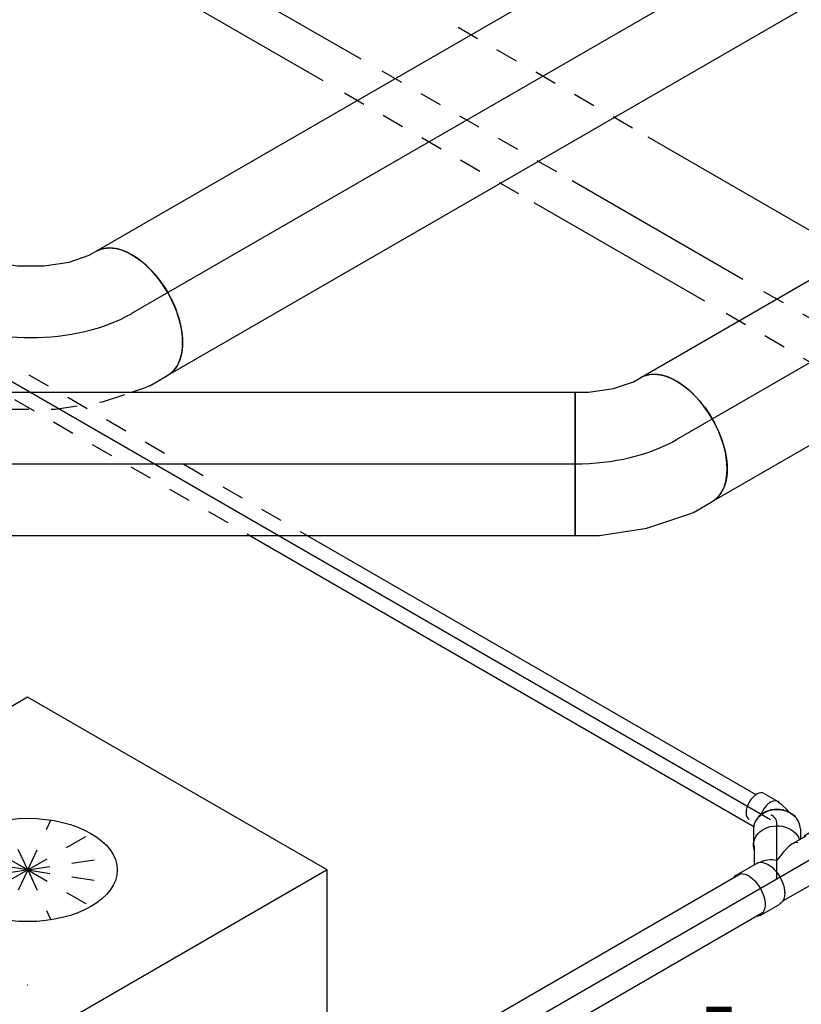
# Model space of a CAD drawing. Extents: x -257677 to 221252, y -185516 to 120782.
# Tile 23 of 171: x -86389 to -85515, y -4672 to -3572. Entities that reach past the tile are written whole.
import ezdxf
from ezdxf.enums import TextEntityAlignment as Align
from ezdxf.lldxf.tags import DXFTag

# ---------------------------------------------------------------- set-up
doc = ezdxf.new("R2010")
doc.units = 0
doc.header["$LTSCALE"] = 50
doc.linetypes.add('STREEPJES', pattern=[0.1, 0.05, -0.05])
doc.layers.get('0').update_dxf_attribs({"linetype": 'CONTINUOUS'})
for name, color, linetype in [('EL6131--', 2, 'CONTINUOUS'), ('EM6131--', 1, 'CONTINUOUS'), ('WL524---_D', 153, 'CONTINUOUS'), ('WL524---_HARTLIJN', 8, 'CONTINUOUS'), ('WL570---_TOEVOER', 3, 'CONTINUOUS'), ('WL570---_TOEVOER_HL', 8, 'CONTINUOUS'), ('WL570---_TOEVOER_RST', 2, 'CONTINUOUS'), ('WL570---_TOEVOER_RST_HL', 1, 'CONTINUOUS'), ('WM570---_TOEVOER_PR', 1, 'CONTINUOUS'), ('WM570---_TOEVOER_RST_PR', 1, 'CONTINUOUS')]:
    doc.layers.add(name, color=color, linetype=linetype)
doc.styles.add('BURO-018', font='ARIAL.TTF', dxfattribs={"height": 63})
tags = doc.linetypes.add('CENTER2', pattern=[28.575, 19.05, -3.175, 3.175, -3.175]).pattern_tags.tags
tags[10:11] = [DXFTag(74, 4), DXFTag(75, 0), DXFTag(340, '0'), DXFTag(46, 1.0), DXFTag(50, 0.0), DXFTag(44, 0.0), DXFTag(45, 0.0)]
tags[8:9] = [DXFTag(74, 4), DXFTag(75, 0), DXFTag(340, '0'), DXFTag(46, 1.0), DXFTag(50, 0.0), DXFTag(44, 0.0), DXFTag(45, 0.0)]
tags[6:7] = [DXFTag(74, 4), DXFTag(75, 0), DXFTag(340, '0'), DXFTag(46, 1.0), DXFTag(50, 0.0), DXFTag(44, 0.0), DXFTag(45, 0.0)]
tags[4:5] = [DXFTag(74, 4), DXFTag(75, 0), DXFTag(340, '0'), DXFTag(46, 1.0), DXFTag(50, 0.0), DXFTag(44, 0.0), DXFTag(45, 0.0)]

# ---------------------------------------------------------------- blocks, each defined once
blk = doc.blocks.new('*U1924')
at = {"color": 0, "ltscale": 10}
for p, q in [((29.1, 25, -2479.6), (3409.7, 25, -2479.6)), ((29.1, -25, -2479.6), (3409.7, -25, -2479.6))]:
    blk.add_line(p, q, dxfattribs=at)
at = {"layer": 'WL524---_HARTLIJN', "linetype": 'CENTER2'}
blk.add_line((0, 0, -2479.6), (3430.4, 0, -2479.6), dxfattribs=at)
at = {"layer": 'WL524---_D', "color": 1, "style": 'BURO-018'}
blk.add_attdef('POSNR', text='', height=90, dxfattribs=at).set_placement((0, 0), align=Align.MIDDLE)
blk = doc.blocks.new('*U1949')
at = {"color": 8, "linetype": 'STREEPJES', "ltscale": 10}
for p, q in [((0, 16, 1154.8), (959, 16, 1154.8)), ((0, -16, 1154.8), (903.5, -16, 1154.8))]:
    blk.add_line(p, q, dxfattribs=at)
at = {"color": 0, "ltscale": 10}
for p, q in [((959, 16, 1154.8), (1538.2, 16, 1154.8)), ((903.5, -16, 1154.8), (1553.7, -16, 1154.8))]:
    blk.add_line(p, q, dxfattribs=at)
at = {"color": 8, "linetype": 'STREEPJES', "ltscale": 10, "extrusion": (3.51927e-17, -1.07879e-16, -1)}
blk.add_ellipse((0, 0, 1154.8), major_axis=(0, -16), ratio=0.57735, start_param=0, end_param=3.141593, dxfattribs=at)
at = {"layer": 'WL524---_HARTLIJN', "linetype": 'CENTER2'}
blk.add_line((0, 0, 1154.8), (1566.3, 0, 1154.8), dxfattribs=at)
at = {"layer": 'WL524---_D', "color": 1, "style": 'BURO-018'}
blk.add_attdef('POSNR', text='', height=90, dxfattribs=at).set_placement((0, 0), align=Align.MIDDLE)
blk = doc.blocks.new('*U1950')
at = {"color": 0, "ltscale": 10, "extrusion": (-1.64892e-23, -4.89027e-18, -1)}
blk.add_ellipse((19.7, 0, 7.2), major_axis=(0, 25), ratio=0.816497, start_param=0.571225, end_param=2.570368, dxfattribs=at)
at = {"layer": 'WL524---_HARTLIJN', "linetype": 'CENTER2'}
blk.add_line((0, 0, 7.2), (12.1, 0, 7.2), dxfattribs=at)
at = {"layer": 'WL524---_D', "color": 1, "style": 'BURO-018'}
blk.add_attdef('POSNR', text='', height=90, dxfattribs=at).set_placement((0, 0), align=Align.MIDDLE)
blk = doc.blocks.new('*U1951')
at = {"color": 0, "ltscale": 10}
for p, q in [((27.6, 14.2, 37.4), (18.6, -1.3, 37.4)), ((10.1, -10.7, 37.4), (7.5, -12.5, 37.4)), ((10.1, -10.7, 37.4), (14.7, -6, 37.4)), ((14.7, -6, 37.4), (15.8, -4.6, 37.4)), ((15.8, -4.6, 37.4), (17.6, -1.5, 37.4))]:
    blk.add_line(p, q, dxfattribs=at)
for centre, start_param, end_param in [((13.1, 22.6, 37.4), 3.141593, 6.283185), ((4.1, 7.1, 37.4), 2.831748, 5.028696)]:
    blk.add_ellipse(centre, major_axis=(-14.5, 8.4), ratio=0.57735, start_param=start_param, end_param=end_param, dxfattribs=at)
at = {"layer": 'WL524---_HARTLIJN', "linetype": 'CENTER2'}
blk.add_line((-17.9, 0, 37.4), (-5.3, 0, 37.4), dxfattribs=at)
blk.add_ellipse((-5.3, 22.2, 37.4), major_axis=(0, -22.2), ratio=0.57735, start_param=0, end_param=0.785398, dxfattribs=at)
at = {"layer": 'WL524---_D', "color": 1, "style": 'BURO-018'}
blk.add_attdef('POSNR', text='', height=90, dxfattribs=at).set_placement((0, 0), align=Align.MIDDLE)
blk = doc.blocks.new('*U1952')
at = {"color": 0, "ltscale": 10}
for p, q in [((5, 61.1, -45.9), (-4, 45.6, -45.9)), ((-13.7, 26.2, -45.9), (-3.2, 44.4, -45.9)), ((50.4, 34.9, -45.9), (44.7, 25, -45.9)), ((-36.7, 26.2, -45.9), (-11.4, 26.2, -45.9)), ((-6.8, 25, -45.9), (-6, 25, -45.9)), ((34.8, 25, -45.9), (52.1, 25, -45.9)), ((78.4, 26.2, -45.9), (53.1, 26.2, -45.9)), ((-0.7, 18.6, -45.9), (-0.2, 17.7, -45.9)), ((-0.7, -18.6, -45.9), (-0.2, -17.7, -45.9)), ((-36.7, -26.3, -45.9), (-11.4, -26.3, -45.9)), ((-6.8, -25, -45.9), (52.1, -25, -45.9)), ((78.4, -26.3, -45.9), (53.1, -26.3, -45.9))]:
    blk.add_line(p, q, dxfattribs=at)
for centre, major_axis, ratio, start_param, end_param in [((27.7, 48, -45.9), (-22.7, 13.1), 0.816497, 3.141593, 6.283185), ((0, 0, -45.9), (-40, -23.1), 0.239146, 3.114383, 4.31969), ((53.1, 0, -45.9), (0, 26.2), 0.57735, 2.831748, 6.59303), ((78.4, 0, -45.9), (0, 26.2), 0.57735, 3.141593, 6.283185)]:
    blk.add_ellipse(centre, major_axis=major_axis, ratio=ratio, start_param=start_param, end_param=end_param, dxfattribs=at)
at = {"color": 0, "ltscale": 10, "extrusion": (-3.41963e-17, 8.3842e-17, -1)}
for centre, major_axis, ratio, start_param, end_param in [((18.8, 32.5, -45.9), (-22.7, 13.1), 0.816497, 5.973341, 9.145511), ((-36.7, 0, -45.9), (0, 26.2), 0.57735, 0, 3.451437), ((-36.7, 0, -45.9), (0, 26.2), 0.57735, 5.973341, 6.280044), ((-11.4, 0, -45.9), (0, 26.2), 0.57735, 0, 3.141593), ((0, 0, -45.9), (13.3, -23.1), 0.717439, 3.494746, 4.31969)]:
    blk.add_ellipse(centre, major_axis=major_axis, ratio=ratio, start_param=start_param, end_param=end_param, dxfattribs=at)
at = {"layer": 'WL524---_HARTLIJN', "linetype": 'CENTER2'}
for p, q in [((0, 0, -45.9), (18.8, 32.5, -45.9)), ((-11.4, 0, -45.9), (53.1, 0, -45.9))]:
    blk.add_line(p, q, dxfattribs=at)
at = {"layer": 'WL524---_D', "color": 1, "style": 'BURO-018'}
blk.add_attdef('POSNR', text='', height=90, dxfattribs=at).set_placement((0, 0), align=Align.MIDDLE)
blk = doc.blocks.new('*U2072')
at = {"color": 0, "ltscale": 10}
for p, q in [((-23.4, 84.3, 245.7), (-1, 91.8, 245.7)), ((-1, 91.8, 245.7), (6.9, 96.3, 245.7)), ((-66.3, 80, 245.7), (-51.4, 80, 245.7)), ((-66.3, -80, 245.7), (-66.3, 80, 245.7)), ((-51.4, 80, 245.7), (-23.4, 84.3, 245.7)), ((66.7, -53.9, 245.7), (86.9, -42.2, 245.7)), ((15, -71.5, 245.7), (63, -55.5, 245.7)), ((-39, -80, 245.7), (13.7, -71.8, 245.7)), ((15, -71.5, 245.7), (13.7, -71.8, 245.7)), ((-66.3, -80, 245.7), (-39.1, -80, 245.7)), ((-39.1, -80, 245.7), (-39, -80, 245.7))]:
    blk.add_line(p, q, dxfattribs=at)
at = {"color": 0, "ltscale": 10, "extrusion": (6.16298e-33, 0, -1)}
blk.add_ellipse((46.9, 27.1, 245.7), major_axis=(-40, 69.3), ratio=0.57735, start_param=0, end_param=3.141593, dxfattribs=at)
at = {"color": 0, "ltscale": 10}
blk.add_ellipse((32, 18.5, 245.7), major_axis=(32.9, -73.2), ratio=0.497511, start_param=6.232846, end_param=6.333525, dxfattribs=at)
at = {"layer": 'WL570---_TOEVOER_HL', "linetype": 'CENTER2'}
blk.add_ellipse((-66.3, 92.4, 245.7), major_axis=(160.1, 0), ratio=0.57735, start_param=4.712389, end_param=5.497787, dxfattribs=at)
at = {"layer": 'WM570---_TOEVOER_PR', "color": 1, "style": 'BURO-018'}
blk.add_attdef('POSNR', text='', height=90, dxfattribs=at).set_placement((0, 0), align=Align.MIDDLE)
blk = doc.blocks.new('*U2073')
at = {"color": 0, "ltscale": 10}
for p, q in [((0, 80, 284), (370.5, 80, 284)), ((0, -80, 284), (370.5, -80, 284))]:
    blk.add_line(p, q, dxfattribs=at)
blk.add_ellipse((0, 0, 284), major_axis=(0, 80), ratio=0.57735, start_param=3.141593, end_param=6.283185, dxfattribs=at)
at = {"color": 0, "ltscale": 10, "extrusion": (-3.41963e-17, 8.3842e-17, -1)}
blk.add_ellipse((370.5, 0, 284), major_axis=(0, 80), ratio=0.57735, start_param=0, end_param=3.141593, dxfattribs=at)
at = {"layer": 'WL570---_TOEVOER_HL', "linetype": 'CENTER2'}
blk.add_line((0, 0, 284), (370.5, 0, 284), dxfattribs=at)
at = {"layer": 'WM570---_TOEVOER_PR', "color": 1, "style": 'BURO-018'}
blk.add_attdef('POSNR', text='', height=90, dxfattribs=at).set_placement((0, 0), align=Align.MIDDLE)
blk = doc.blocks.new('*U2075')
at = {"color": 0, "ltscale": 10}
for p, q in [((0, 80, 245.7), (725.7, 80, 245.7)), ((0, -80, 245.7), (0, 80, 245.7)), ((725.7, 80, 245.7), (725.7, -80, 245.7)), ((0, -80, 245.7), (725.7, -80, 245.7))]:
    blk.add_line(p, q, dxfattribs=at)
at = {"layer": 'WL570---_TOEVOER_HL', "linetype": 'CENTER2'}
blk.add_line((0, 0, 245.7), (725.7, 0, 245.7), dxfattribs=at)
at = {"layer": 'WM570---_TOEVOER_PR', "color": 1, "style": 'BURO-018'}
blk.add_attdef('POSNR', text='', height=90, dxfattribs=at).set_placement((0, 0), align=Align.MIDDLE)
blk = doc.blocks.new('*U2078')
at = {"color": 0, "ltscale": 10}
for p, q in [((0, 80, 483.6), (2843.7, 80, 483.6)), ((0, -80, 483.6), (2843.7, -80, 483.6))]:
    blk.add_line(p, q, dxfattribs=at)
blk.add_ellipse((0, 0, 483.6), major_axis=(0, 80), ratio=0.57735, start_param=3.141593, end_param=6.283185, dxfattribs=at)
at = {"layer": 'WL570---_TOEVOER_HL', "linetype": 'CENTER2'}
blk.add_line((0, 0, 483.6), (2843.7, 0, 483.6), dxfattribs=at)
at = {"layer": 'WM570---_TOEVOER_PR', "color": 1, "style": 'BURO-018'}
blk.add_attdef('POSNR', text='', height=90, dxfattribs=at).set_placement((0, 0), align=Align.MIDDLE)
blk = doc.blocks.new('*U2080')
at = {"color": 0, "ltscale": 10}
for p, q in [((-24.2, 127.6, 391.2), (-8.5, 145.3, 391.2)), ((-8.5, 145.3, 391.2), (-4, 153.1, 391.2)), ((-46.2, 109.9, 391.2), (-24.2, 127.6, 391.2)), ((-72, 95, 391.2), (-46.2, 109.9, 391.2)), ((-98.4, 84.7, 391.2), (-72, 95, 391.2)), ((-130.6, 80, 391.2), (-121.5, 80, 391.2)), ((-121.5, 80, 391.2), (-98.4, 84.7, 391.2)), ((123, 53, 391.2), (134.6, 73.1, 391.2)), ((108.8, 36.4, 391.2), (120.6, 49.7, 391.2)), ((-103.4, -79.6, 391.2), (-85.9, -76, 391.2)), ((-130.6, -80, 391.2), (-107.4, -80, 391.2))]:
    blk.add_line(p, q, dxfattribs=at)
at = {"color": 8, "linetype": 'STREEPJES', "ltscale": 10}
for p, q in [((87, 11.8, 391.2), (108.8, 36.4, 391.2)), ((86.1, 10.9, 391.2), (87, 11.8, 391.2)), ((44.5, -22.5, 391.2), (86.1, 10.9, 391.2)), ((-2.6, -49.7, 391.2), (44.4, -22.6, 391.2)), ((44.5, -22.5, 391.2), (44.4, -22.6, 391.2)), ((-52.5, -69.1, 391.2), (-2.8, -49.8, 391.2)), ((-2.6, -49.7, 391.2), (-2.8, -49.8, 391.2)), ((-85.9, -76, 391.2), (-53.8, -69.4, 391.2)), ((-53.8, -69.4, 391.2), (-52.5, -69.1, 391.2))]:
    blk.add_line(p, q, dxfattribs=at)
at = {"color": 0, "ltscale": 10, "extrusion": (1.38778e-17, -1.20185e-16, -1)}
for centre, major_axis, ratio, start_param, end_param in [((65.3, 113.1, 391.2), (-69.3, 40), 0.57735, 0, 3.141593), ((-130.6, 0, 391.2), (0, -80), 0.57735, 0, 3.141593), ((56.7, 98.2, 391.2), (65.1, -47), 0.497511, 6.232846, 6.333525), ((-113.4, 0, 391.2), (8.1, -79.9), 0.497511, 6.232846, 6.333525)]:
    blk.add_ellipse(centre, major_axis=major_axis, ratio=ratio, start_param=start_param, end_param=end_param, dxfattribs=at)
at = {"layer": 'WL570---_TOEVOER_HL', "linetype": 'CENTER2'}
blk.add_ellipse((-65.3, 113.1, 391.2), major_axis=(138.6, 80), ratio=0.57735, start_param=3.926991, end_param=5.497787, dxfattribs=at)
at = {"layer": 'WM570---_TOEVOER_PR', "color": 1, "style": 'BURO-018'}
blk.add_attdef('POSNR', text='', height=90, dxfattribs=at).set_placement((0, 0), align=Align.MIDDLE)
blk = doc.blocks.new('*U2159')
at = {"color": 0, "ltscale": 10}
for p, q in [((-225.4, 278.6, -227.2), (-345.8, 70, -227.2)), ((160.8, 278.6, -227.2), (-225.4, 278.6, -227.2)), ((-32.3, -55.9, -227.2), (-225.4, 278.6, -227.2)), ((354, -55.9, -227.2), (160.8, 278.6, -227.2)), ((-430.7, 95.5, -227.2), (-428.7, 99, -227.2)), ((-430.7, 95.5, -227.2), (-207.8, -290.6, -227.2)), ((-329, 99, -227.2), (-428.7, 99, -227.2)), ((-428.7, 99, -227.2), (-203.7, -290.6, -227.2)), ((-345.8, 70, -227.2), (-152.7, -264.5, -227.2)), ((-152.7, -264.5, -227.2), (-32.3, -55.9, -227.2)), ((354, -55.9, -227.2), (-32.3, -55.9, -227.2)), ((233.5, -264.5, -227.2), (354, -55.9, -227.2)), ((282.1, -290.6, -227.2), (250.3, -235.5, -227.2)), ((-152.7, -264.5, -227.2), (233.5, -264.5, -227.2))]:
    blk.add_line(p, q, dxfattribs=at)
at = {"color": 8, "linetype": 'STREEPJES', "ltscale": 10}
for p, q in [((64.3, 111.4, -227.2), (23.5, 182.1, -227.2)), ((64.3, 111.4, -227.2), (-11.9, 172.6, -227.2)), ((64.3, 111.4, -227.2), (69.8, 172.6, -227.2)), ((64.3, 111.4, -227.2), (-26.8, 146.7, -227.2)), ((64.3, 111.4, -227.2), (114.6, 146.7, -227.2)), ((64.3, 111.4, -227.2), (-17.4, 111.4, -227.2)), ((64.3, 111.4, -227.2), (14, 76, -227.2)), ((64.3, 111.4, -227.2), (58.8, 50.1, -227.2)), ((64.3, 111.4, -227.2), (105.1, 40.7, -227.2)), ((64.3, 111.4, -227.2), (140.5, 50.1, -227.2)), ((64.3, 111.4, -227.2), (155.4, 76, -227.2)), ((64.3, 111.4, -227.2), (145.9, 111.4, -227.2)), ((-207.8, -290.6, -227.2), (-187.8, -325.3, -227.2)), ((-203.7, -290.6, -227.2), (-185.8, -321.7, -227.2)), ((300.1, -321.7, -227.2), (282.1, -290.6, -227.2)), ((-185.8, -321.7, -227.2), (-187.8, -325.3, -227.2)), ((-187.8, -325.3, -227.2), (298, -325.3, -227.2)), ((-185.8, -321.7, -227.2), (300.1, -321.7, -227.2)), ((298, -325.3, -227.2), (300.1, -321.7, -227.2))]:
    blk.add_line(p, q, dxfattribs=at)
at = {"color": 0, "ltscale": 10}
blk.add_ellipse((64.3, 111.4, -227.2), major_axis=(86.6, -50), ratio=0.57735, dxfattribs=at)
at = {"layer": 'WL570---_TOEVOER_RST_HL', "linetype": 'CENTER2'}
blk.add_circle((0, 0, -227.2), 0.075, dxfattribs=at)
at = {"layer": 'WL570---_TOEVOER_RST', "color": 1, "style": 'BURO-018'}
for tag in ['MC', 'Q']:
    blk.add_attdef(tag, text='', height=90, dxfattribs=at).set_placement((0, 0), align=Align.MIDDLE)
at = {"layer": 'WM570---_TOEVOER_RST_PR', "color": 1, "style": 'BURO-018'}
blk.add_attdef('POSNR', text='', height=90, dxfattribs=at).set_placement((0, 0), align=Align.MIDDLE)
blk = doc.blocks.new('*U2189')
at = {"color": 0, "linetype": 'STREEPJES', "ltscale": 10}
for p, q in [((1696, 63.6, -399), (1928.4, 63.6, -399)), ((2188.5, 63.6, -399), (2420.9, 63.6, -399)), ((1671.5, 21.2, -399), (1903.9, 21.2, -399)), ((2164, 21.2, -399), (2396.4, 21.2, -399)), ((2115, -63.6, -399), (2347.4, -63.6, -399))]:
    blk.add_line(p, q, dxfattribs=at)
at = {"color": 0, "ltscale": 10}
for p, q in [((1948.4, 63.6, -399), (2168.5, 63.6, -399)), ((2440.9, 63.6, -399), (3467.3, 63.6, -399)), ((1923.9, 21.2, -399), (2144, 21.2, -399)), ((2416.4, 21.2, -399), (3442.8, 21.2, -399)), ((1874.9, -63.6, -399), (2095, -63.6, -399))]:
    blk.add_line(p, q, dxfattribs=at)
at = {"layer": 'EM6131--', "color": 1, "style": 'BURO-018'}
blk.add_attdef('POSNR', text='', height=90, dxfattribs=at).set_placement((0, 0), align=Align.MIDDLE)

msp = doc.modelspace()

# ---------------------------------------------------------------- block references
at = {"layer": 'EL6131--', "rotation": 150}
msp.add_blockref('*U2189', (-83904.12324, -4805.79262, 398.98702), dxfattribs=at)
at = {"layer": 'WL524---_D'}
for name, p, rotation in [('*U1949', (-86906.19168, -3682.61551, -1154.78427), 329.9999999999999), ('*U1952', (-85542.66774, -4531.6229, 45.89349), 29.99999999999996), ('*U1951', (-85542.66774, -4464.13095, -37.43019), 90.00000000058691), ('*U1950', (-85542.66774, -4494.09513, -7.17879), 90.00000000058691), ('*U1924', (-88523.38775, -6252.5424, 2479.64119), 29.99999999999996)]:
    msp.add_blockref(name, p, dxfattribs=dict(at, rotation=rotation))
at = {"layer": 'WL570---_TOEVOER'}
for name, p, rotation in [('*U2078', (-86263.42771, -3900.02231, -483.59396), 29.99999999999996), ('*U2080', (-86376.56479, -3965.34204, -391.21792), 329.9999999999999), ('*U2073', (-85654.93506, -4041.16879, -283.9827), 29.99999999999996)]:
    msp.add_blockref(name, p, dxfattribs=dict(at, rotation=rotation))
for name, p in [('*U2072', (-85701.81624, -4068.23565, -245.70438)), ('*U2075', (-86493.85293, -4068.23565, -245.70438))]:
    msp.add_blockref(name, p, dxfattribs=at)
at = {"layer": 'WL570---_TOEVOER_RST'}
ref = msp.add_blockref('*U2159', (-86379.97377, -4650.63057, 227.18614), dxfattribs=dict(at, rotation=29.99999999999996))
ref.add_attrib('Q', '220', dxfattribs={"color": 1, "height": 90, "style": 'BURO-018'}).set_placement((-85937.17986, -5277.7837), align=Align.MIDDLE)
ref.add_attrib('MC', 'J', dxfattribs={"color": 1, "height": 90, "style": 'BURO-018'}).set_placement((-85615.44627, -4720.52479), align=Align.MIDDLE)

doc.saveas('drawing.dxf')
